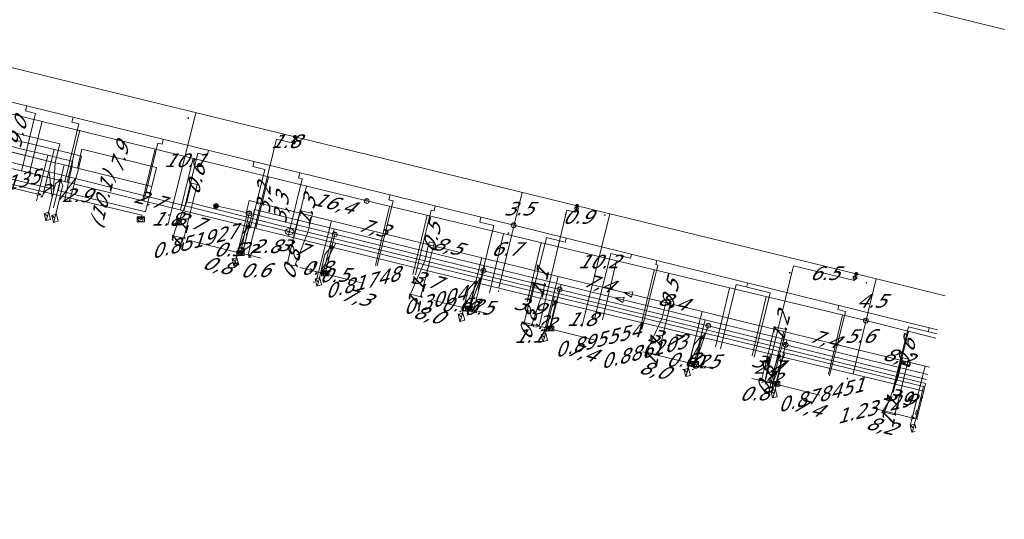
# Model space of a CAD drawing. Header units: metres. Extents: x 124576 to 133557, y 395865 to 402386.
# Tile 101 of 256: x 126270 to 126371, y 398647 to 398698. Entities that reach past the tile are written whole.
import ezdxf
from ezdxf.enums import TextEntityAlignment as Align

# ---------------------------------------------------------------- set-up
doc = ezdxf.new("R2010")
doc.units = ezdxf.units.M
doc.header["$MEASUREMENT"] = 0
for name, color, linetype, lineweight, true_color in [('LG_Datatransport_KPN_BV', 3, 'Continuous', 13, 0x00ff00), ('LG_Datatransport_Reggefiber_Operator_BV', 3, 'Continuous', 13, 0x00ff00), ('LG_Datatransport_Ziggo_BV', 3, 'Continuous', 13, 0x00ff00), ('LG_Laag_Spanning_Enexis_Netbeheer_BV', 7, 'Continuous', 13, 0x960000), ('LG_overig_ProRail', 7, 'Continuous', 13, 0xffffff), ('LG_Riool_Vrij_Verval_Gemeente_Tilburg_Ruimtelijke_Uitvoering', 7, 'Continuous', 13, 0xca00a0), ('LG_unet-4_Brabant_Water', 5, 'Continuous', 13, 0x0000ff), ('LG_warmte', 7, 'Continuous', 13, 0x008080), ('LG_warmte_Ennatuurlijk_BV', 7, 'Continuous', 13, 0x008080), ('MV_Datatransport_lijn', 3, 'Continuous', 0, 0x00ff00), ('MV_warmte_lijn', 7, 'Continuous', 0, 0x008080)]:
    doc.layers.add(name, color=color, linetype=linetype, lineweight=lineweight, true_color=true_color)
for name, color, linetype, lineweight in [('LG_Datatransport_P_KPN_BV', 7, 'Continuous', 0), ('LG_Laag_Spanning_P_Enexis_Netbeheer_BV', 7, 'Continuous', 0), ('LG_Riool_Vrij_Verval_P_Gemeente_Tilburg_Ruimtelijke_Uitvoering', 7, 'Continuous', 0), ('LG_unet-4_P_Brabant_Water', 7, 'Continuous', 0), ('MV_Datatransport', 7, 'Continuous', 0), ('MV_Laag_Spanning', 7, 'Continuous', 0), ('MV_Laag_Spanning_lijn', 7, 'Continuous', 0), ('MV_Laag_Spanning_pijl', 7, 'Continuous', 0), ('MV_unet-4', 7, 'Continuous', 0), ('MV_warmte', 7, 'Continuous', 0)]:
    doc.layers.add(name, color=color, linetype=linetype, lineweight=lineweight)
doc.styles.add('Klic_Annotatie', font='verdanai.ttf', dxfattribs={"oblique": 20, "height": 1.4})
doc.styles.add('Style-Arial', font='arial.ttf')

# ---------------------------------------------------------------- blocks, each defined once
blk = doc.blocks.new('Mof')
at = {"layer": 'LG_Laag_Spanning_P_Enexis_Netbeheer_BV'}
h = blk.add_hatch(color=256, dxfattribs=at)
edge = h.paths.add_edge_path()
edge.add_arc((0, 0), 2, 0, 360)
blk = doc.blocks.new('DeliveryPoint')
at = {"layer": 'LG_Laag_Spanning_P_Enexis_Netbeheer_BV', "flags": 128}
blk.add_lwpolyline([(-3.7, -2.5), (3.8, -2.5), (3.8, 2.5), (-3.7, 2.5), (-3.7, -2.5)], close=True, dxfattribs=at)
blk.add_lwpolyline([(-3.7, 2.5), (-3.7, 2.2), (0, 0), (3.8, 2.2)], dxfattribs=at)
blk = doc.blocks.new('Streetlight')
at = {"layer": 'LG_Laag_Spanning_P_Enexis_Netbeheer_BV'}
for p, q in [((-1.8, 1.8), (-1.1, 1.1)), ((0, 2.5), (0, 1.5)), ((1.8, 1.8), (1.1, 1.1)), ((-1.1, -1.1), (-1.8, -1.8)), ((0, -1.5), (0, -2.5)), ((1.1, -1.1), (1.8, -1.8))]:
    blk.add_line(p, q, dxfattribs=at)
at = {"layer": 'LG_Laag_Spanning_P_Enexis_Netbeheer_BV', "flags": 128}
for points in [[(-2.5, 0), (-1.5, 0)], [(1.5, 0), (2.5, 0)]]:
    blk.add_lwpolyline(points, dxfattribs=at)
at = {"layer": 'LG_Laag_Spanning_P_Enexis_Netbeheer_BV'}
blk.add_circle((0, 0), 1.5, dxfattribs=at)
blk = doc.blocks.new('m_pijl')
at = {"layer": 'MV_Laag_Spanning_pijl'}
blk.add_hatch(color=7, dxfattribs=at).paths.add_polyline_path([(-1, -0.3), (-1, 0), (-1, 0.3), (0, 0)])
at = {"layer": 'MV_Laag_Spanning_pijl', "flags": 128}
blk.add_lwpolyline([(-1, 0), (-1, 0.3), (0, 0), (-1, -0.3), (-1, 0)], close=True, dxfattribs=at)
blk = doc.blocks.new('FireHydrant')
at = {"layer": 'LG_unet-4_P_Brabant_Water'}
blk.add_ellipse((0, 0), major_axis=(4.45, 0), ratio=0.727642, dxfattribs=at)
at = {"layer": 'LG_unet-4_P_Brabant_Water', "style": 'Style-Arial'}
blk.add_text('BK', height=2.5, dxfattribs=at).set_placement((0, 0), align=Align.MIDDLE_CENTER)
blk = doc.blocks.new('Onbekend_2')
at = {"layer": 'LG_Riool_Vrij_Verval_P_Gemeente_Tilburg_Ruimtelijke_Uitvoering'}
blk.add_hatch(color=256, dxfattribs=at).paths.add_polyline_path([(-0.3, -1.1, -0.262633), (0.2, 0.2), (0.6, 0.5, 0.379827), (0.7, 1.3), (0.7, 1.3, 0.228508), (0, 1.5), (0, 1.5, 0.459053), (-0.8, 0.8), (-1.3, 0.9, -0.414214), (-0.1, 2, -0.243799), (1.1, 1.5, -0.379827), (0.9, 0.1), (0.5, -0.2, 0.262633), (0.2, -1.1), (-0.2, -1.1)])
blk.add_circle((0, 0), 2.5, dxfattribs=at)
at = {"layer": 'LG_Riool_Vrij_Verval_P_Gemeente_Tilburg_Ruimtelijke_Uitvoering', "extrusion": (0, 0, -1)}
blk.add_solid([(0.3, -2.1), (-0.2, -2.1), (0.3, -1.5), (-0.2, -1.5)], dxfattribs=at)
blk = doc.blocks.new('Onbekend_3')
at = {"layer": 'LG_Datatransport_P_KPN_BV'}
blk.add_hatch(color=256, dxfattribs=at).paths.add_polyline_path([(-0.3, -1.1, -0.262633), (0.2, 0.2), (0.6, 0.5, 0.379827), (0.7, 1.3), (0.7, 1.3, 0.228508), (0, 1.5), (0, 1.5, 0.459053), (-0.8, 0.8), (-1.3, 0.9, -0.414214), (-0.1, 2, -0.243799), (1.1, 1.5, -0.379827), (0.9, 0.1), (0.5, -0.2, 0.262633), (0.2, -1.1), (-0.2, -1.1)])
blk.add_circle((0, 0), 2.5, dxfattribs=at)
at = {"layer": 'LG_Datatransport_P_KPN_BV', "extrusion": (0, 0, -1)}
blk.add_solid([(0.3, -2.1), (-0.2, -2.1), (0.3, -1.5), (-0.2, -1.5)], dxfattribs=at)
blk = doc.blocks.new('PuntVanLevering_1')
at = {"layer": 'LG_Datatransport_P_KPN_BV', "flags": 128}
blk.add_lwpolyline([(-3.8, -2.5), (3.8, -2.5), (3.8, 2.5), (-3.8, 2.5), (-3.8, -2.5)], close=True, dxfattribs=at)
blk.add_lwpolyline([(-3.8, 2.5), (-3.8, 2.2), (0, 0), (3.8, 2.2)], dxfattribs=at)
blk = doc.blocks.new('Mof_2')
at = {"layer": 'LG_Datatransport_P_KPN_BV'}
h = blk.add_hatch(color=256, dxfattribs=at)
edge = h.paths.add_edge_path()
edge.add_arc((0, 0), 2, 0, 360)

msp = doc.modelspace()

# ---------------------------------------------------------------- linework, layer by layer
at = {"layer": 'LG_Datatransport_KPN_BV'}
for p, q in [((126293.25, 398678.11), (126289.84, 398678.87)), ((126292.38, 398674), (126293.25, 398678.11)), ((126302.09, 398675.94), (126293.25, 398678.11)), ((126301.11, 398671.91), (126302.09, 398675.94)), ((126317.44, 398672.19), (126302.09, 398675.94)), ((126315.97, 398668.28), (126317.44, 398672.19)), ((126325.31, 398670.26), (126317.44, 398672.19)), ((126324.32, 398666.23), (126325.31, 398670.26)), ((126340.66, 398666.51), (126325.31, 398670.26)), ((126339.28, 398662.57), (126340.66, 398666.51)), ((126348.64, 398664.54), (126340.66, 398666.51)), ((126347.65, 398660.51), (126348.64, 398664.54)), ((126363.2, 398660.97), (126348.64, 398664.54))]:
    msp.add_line(p, q, dxfattribs=at)
at = {"layer": 'LG_Datatransport_KPN_BV', "flags": 128}
msp.add_lwpolyline([(126264.31, 398682.15), (126282.19, 398677.93), (126282.07, 398677.48)], dxfattribs=at)
at = {"layer": 'LG_Datatransport_Reggefiber_Operator_BV'}
for p, q in [((126289.84, 398678.87), (126293.25, 398678.11)), ((126292.38, 398674), (126293.25, 398678.11)), ((126293.25, 398678.11), (126302.09, 398675.94)), ((126301.1, 398671.87), (126302.09, 398675.94)), ((126302.09, 398675.94), (126317.44, 398672.19)), ((126315.96, 398668.22), (126317.44, 398672.19)), ((126317.44, 398672.19), (126325.31, 398670.26)), ((126324.31, 398666.19), (126325.31, 398670.26)), ((126325.31, 398670.26), (126340.66, 398666.51)), ((126339.27, 398662.52), (126340.66, 398666.51)), ((126340.66, 398666.51), (126348.64, 398664.54)), ((126347.64, 398660.47), (126348.64, 398664.54)), ((126348.64, 398664.54), (126363.2, 398660.98))]:
    msp.add_line(p, q, dxfattribs=at)
at = {"layer": 'LG_Datatransport_Reggefiber_Operator_BV', "flags": 128}
msp.add_lwpolyline([(126282.07, 398677.48), (126282.19, 398677.93), (126264.31, 398682.15)], dxfattribs=at)
at = {"layer": 'LG_Datatransport_Ziggo_BV'}
for p, q in [((126264.09, 398685.57), (126273.23, 398683.33)), ((126273.07, 398680.59), (126273.23, 398683.33)), ((126273.23, 398683.33), (126274.18, 398683.1)), ((126273.54, 398680.47), (126274.18, 398683.1)), ((126274.18, 398683.1), (126275.53, 398682.77)), ((126299.32, 398676.16), (126296.58, 398676.83)), ((126299.32, 398676.16), (126297.97, 398672.68)), ((126311.39, 398673.2), (126299.32, 398676.16)), ((126309.93, 398669.75), (126311.39, 398673.2)), ((126323.63, 398670.21), (126311.39, 398673.2)), ((126322.41, 398666.49), (126323.63, 398670.21)), ((126335.87, 398667.21), (126323.63, 398670.21)), ((126348.2, 398664.19), (126335.87, 398667.21)), ((126346.93, 398660.7), (126348.2, 398664.19)), ((126360.25, 398661.25), (126348.2, 398664.19)), ((126358.84, 398657.58), (126360.25, 398661.25)), ((126363.11, 398660.55), (126360.25, 398661.25))]:
    msp.add_line(p, q, dxfattribs=at)
at = {"layer": 'LG_Datatransport_Ziggo_BV', "flags": 128}
for points in [[(126273.54, 398680.47), (126274.18, 398683.1), (126273.23, 398683.33), (126264.09, 398685.57), (126263.75, 398685.65), (126262.67, 398681.34), (126260.76, 398673.77), (126260.52, 398672.8), (126257.99, 398662.73), (126257.74, 398661.76), (126255.21, 398651.7), (126254.97, 398650.73), (126251.61, 398637.36), (126246.33, 398616.05), (126245.72, 398613.56), (126245.53, 398612.78), (126245.72, 398612.74)], [(126273.07, 398680.59), (126273.23, 398683.33), (126264.09, 398685.57), (126263.75, 398685.65), (126262.67, 398681.34), (126260.76, 398673.77), (126260.52, 398672.8), (126257.99, 398662.73), (126257.74, 398661.76), (126255.21, 398651.7), (126254.97, 398650.73), (126251.61, 398637.36), (126246.33, 398616.05), (126245.72, 398613.56), (126245.53, 398612.78), (126245.72, 398612.74)], [(126285.46, 398675.8), (126285.61, 398676.39), (126286.82, 398679.28), (126296.58, 398676.83)], [(126285.46, 398675.8), (126285.61, 398676.39), (126286.82, 398679.28), (126296.58, 398676.83), (126299.32, 398676.16), (126311.39, 398673.2), (126323.63, 398670.21), (126335.87, 398667.21), (126348.2, 398664.19), (126360.25, 398661.25), (126363.11, 398660.55)], [(126363.11, 398660.55), (126360.25, 398661.25), (126348.2, 398664.19), (126335.87, 398667.21), (126323.63, 398670.21), (126311.39, 398673.2), (126299.32, 398676.16), (126297.97, 398672.68)], [(126309.93, 398669.75), (126311.39, 398673.2), (126323.63, 398670.21), (126335.87, 398667.21), (126348.2, 398664.19), (126360.25, 398661.25), (126363.11, 398660.55)], [(126322.41, 398666.49), (126323.63, 398670.21), (126335.87, 398667.21), (126348.2, 398664.19), (126360.25, 398661.25), (126363.11, 398660.55)], [(126334.4, 398663.76), (126334.57, 398664.42), (126335.87, 398667.21)], [(126334.4, 398663.76), (126334.57, 398664.42), (126335.87, 398667.21), (126348.2, 398664.19), (126360.25, 398661.25), (126363.11, 398660.55)], [(126346.93, 398660.7), (126348.2, 398664.19), (126360.25, 398661.25), (126363.11, 398660.55)], [(126358.84, 398657.58), (126360.25, 398661.25), (126363.11, 398660.55)]]:
    msp.add_lwpolyline(points, dxfattribs=at)
at = {"layer": 'LG_Laag_Spanning_Enexis_Netbeheer_BV'}
for p, q in [((126297.99, 398685.99), (126297.86, 398685.46)), ((126327.11, 398678.89), (126327.06, 398678.6)), ((126355.94, 398671.85), (126355.8, 398671.47))]:
    msp.add_line(p, q, dxfattribs=at)
at = {"layer": 'LG_Laag_Spanning_Enexis_Netbeheer_BV', "flags": 128}
for points in [[(126365.12, 398669.61), (126355.94, 398671.85), (126327.11, 398678.89), (126297.99, 398685.99), (126268.83, 398693.11), (126259.96, 398695.28), (126254.18, 398696.69)], [(126365.12, 398669.61), (126355.94, 398671.85), (126327.11, 398678.89), (126297.99, 398685.99), (126268.83, 398693.11), (126259.96, 398695.28), (126254.18, 398696.69)], [(126362.93, 398659.77), (126347.99, 398663.38), (126339.98, 398665.32), (126324.92, 398668.96), (126324.12, 398669.15), (126316.67, 398670.98), (126316.09, 398671.12), (126301.78, 398674.63), (126296.41, 398675.94), (126293.25, 398676.72), (126273.76, 398681.5), (126265.55, 398683.52)], [(126362.93, 398659.77), (126347.99, 398663.38), (126339.98, 398665.32), (126324.92, 398668.96), (126324.12, 398669.15), (126316.67, 398670.98), (126316.09, 398671.12), (126301.78, 398674.63), (126296.41, 398675.94), (126293.25, 398676.72), (126273.76, 398681.5), (126265.55, 398683.52)], [(126273.76, 398681.5), (126273.27, 398681.2), (126272.43, 398677.78)], [(126273.76, 398681.5), (126274.04, 398681.01), (126273.21, 398677.59)], [(126293.25, 398676.72), (126293.12, 398676.66), (126292.55, 398675.96), (126291.85, 398673.1)], [(126301.78, 398674.63), (126301.65, 398674.57), (126301.08, 398673.87), (126300.41, 398671.02)], [(126316.67, 398670.98), (126316.46, 398670.91), (126315.88, 398670.25), (126315.18, 398667.38)], [(126324.92, 398668.96), (126324.5, 398668.46), (126323.74, 398665.3)], [(126339.98, 398665.32), (126339.75, 398665.22), (126339.17, 398664.54), (126338.48, 398661.68)], [(126347.99, 398663.38), (126348.04, 398663.27), (126348.15, 398662.33), (126347.45, 398659.49)], [(126362.8, 398659.19), (126362.53, 398658.8), (126361.84, 398655.95)]]:
    msp.add_lwpolyline(points, dxfattribs=at)
at = {"layer": 'LG_Laag_Spanning_P_Enexis_Netbeheer_BV', "flags": 128}
for points in [[(126362.09, 398655.97), (126361.99, 398656.37), (126361.5, 398656.25), (126361.68, 398655.52), (126362.01, 398655.6)], [(126361.68, 398655.52), (126361.72, 398655.53), (126361.84, 398655.95), (126361.54, 398656.26)]]:
    msp.add_lwpolyline(points, dxfattribs=at)
at = {"layer": 'LG_overig_ProRail', "flags": 128}
msp.add_lwpolyline([(126272.37, 398722.18), (126276.46, 398719.84), (126316.15, 398711.39), (126332.07, 398706.75), (126371.22, 398697.08)], dxfattribs=at)
at = {"layer": 'LG_Riool_Vrij_Verval_Gemeente_Tilburg_Ruimtelijke_Uitvoering'}
for p, q in [((126256.2, 398692.64), (126320.57, 398676.88)), ((126265.53, 398689.11), (126305.4, 398679.38)), ((126270.32, 398689.18), (126270.19, 398688.67)), ((126270.19, 398688.67), (126271.21, 398688.42)), ((126271.21, 398688.42), (126269.75, 398682.45)), ((126271.9, 398687.62), (126270.58, 398682.28)), ((126275.08, 398688.02), (126274.95, 398687.51)), ((126274.95, 398687.51), (126275.68, 398687.33)), ((126275.68, 398687.33), (126274.22, 398681.36)), ((126275.78, 398686.67), (126274.47, 398681.33)), ((126275.69, 398687.34), (126275.68, 398687.33)), ((126284.4, 398685.73), (126284.28, 398685.23)), ((126283.57, 398684.75), (126282.26, 398679.41)), ((126283.84, 398685.33), (126282.38, 398679.36)), ((126283.84, 398685.33), (126284.28, 398685.23)), ((126289.07, 398684.59), (126288.94, 398684.08)), ((126287.48, 398683.79), (126286.17, 398678.45)), ((126287.97, 398684.32), (126286.51, 398678.35)), ((126287.97, 398684.32), (126288.94, 398684.08)), ((126293.78, 398683.44), (126293.65, 398682.93)), ((126294.87, 398682.63), (126293.4, 398676.66)), ((126293.65, 398682.93), (126294.87, 398682.63)), ((126295.25, 398681.88), (126293.94, 398676.54)), ((126298.75, 398681.68), (126297.29, 398675.71)), ((126298.49, 398682.28), (126298.36, 398681.78)), ((126298.36, 398681.78), (126298.75, 398681.68)), ((126299.18, 398680.91), (126297.87, 398675.57)), ((126305.4, 398679.38), (126356.92, 398667.04)), ((126308.12, 398679.39), (126306.49, 398672.7)), ((126307.81, 398680), (126307.69, 398679.49)), ((126307.69, 398679.49), (126308.12, 398679.39)), ((126307.75, 398678.82), (126306.29, 398672.74)), ((126312.06, 398678.42), (126310.43, 398671.75)), ((126312.06, 398678.42), (126312.35, 398678.35)), ((126312.47, 398678.86), (126312.35, 398678.35)), ((126311.63, 398677.89), (126310.17, 398671.81)), ((126317.18, 398677.71), (126317.06, 398677.2)), ((126318.52, 398676.84), (126316.89, 398670.2)), ((126317.06, 398677.2), (126318.52, 398676.84)), ((126320.57, 398676.88), (126364.33, 398666.08)), ((126319.52, 398675.99), (126318.06, 398669.92)), ((126323.94, 398675.61), (126322.3, 398668.96)), ((126323.94, 398675.61), (126325.88, 398675.13)), ((126325.98, 398675.54), (126325.88, 398675.13)), ((126323.41, 398675.06), (126321.95, 398668.98)), ((126330.59, 398673.97), (126328.95, 398667.32)), ((126330.59, 398673.97), (126332.63, 398673.47)), ((126332.73, 398673.87), (126332.63, 398673.47)), ((126335.35, 398673.23), (126335.25, 398672.82)), ((126331.19, 398673.19), (126329.73, 398667.12)), ((126335.08, 398672.26), (126333.62, 398666.18)), ((126335.45, 398672.77), (126333.8, 398666.12)), ((126335.25, 398672.82), (126335.45, 398672.77)), ((126342.86, 398670.39), (126341.4, 398664.32)), ((126343.55, 398670.77), (126341.91, 398664.12)), ((126343.55, 398670.77), (126347.05, 398669.91)), ((126344.72, 398670.92), (126344.62, 398670.51)), ((126346.65, 398669.48), (126345.19, 398663.41)), ((126347.05, 398669.91), (126345.41, 398663.26)), ((126354.14, 398668.59), (126354.04, 398668.18)), ((126354.04, 398668.18), (126354.81, 398667.99)), ((126354.52, 398667.59), (126353.07, 398661.52)), ((126354.81, 398667.99), (126353.17, 398661.34)), ((126356.92, 398667.04), (126364.15, 398665.24)), ((126361.32, 398666.39), (126359.68, 398659.73)), ((126361.32, 398666.39), (126364.24, 398665.66)), ((126363.46, 398666.29), (126363.36, 398665.88)), ((126361.33, 398665.92), (126359.75, 398659.61))]:
    msp.add_line(p, q, dxfattribs=at)
at = {"layer": 'LG_unet-4_Brabant_Water'}
for p, q in [((126272.63, 398682.39), (126272.92, 398679.72)), ((126275.34, 398681.71), (126273.71, 398679.53)), ((126292.09, 398674.06), (126293.28, 398677.24)), ((126300.64, 398671.99), (126302.22, 398675.04)), ((126315.41, 398668.35), (126317.09, 398671.41)), ((126323.97, 398666.27), (126324.78, 398669.53)), ((126338.71, 398662.65), (126340.29, 398665.75)), ((126347.3, 398660.55), (126348.59, 398663.73)), ((126362.07, 398656.91), (126362.89, 398660.24))]:
    msp.add_line(p, q, dxfattribs=at)
at = {"layer": 'LG_unet-4_Brabant_Water', "flags": 128}
for points in [[(126252.88, 398641.11), (126253.23, 398642.57), (126255.12, 398650.47), (126255.67, 398652.79), (126256.55, 398656.47), (126257.62, 398661.28), (126258.09, 398663.44), (126258.09, 398663.45), (126258.33, 398664.52), (126258.33, 398664.55), (126260.19, 398671.49), (126260.96, 398674.69), (126263.07, 398683.4), (126263.59, 398684.2), (126264.35, 398684.45), (126272.63, 398682.39), (126275.34, 398681.71), (126293.28, 398677.24), (126297.42, 398676.21)], [(126297.42, 398676.21), (126302.22, 398675.04), (126317.09, 398671.41), (126324.78, 398669.53), (126331.19, 398667.97), (126340.29, 398665.75), (126348.59, 398663.73), (126362.89, 398660.24), (126363.03, 398660.21)]]:
    msp.add_lwpolyline(points, dxfattribs=at)
at = {"layer": 'LG_warmte', "flags": 128}
for points in [[(126331.05, 398669.39), (126331.97, 398669.47), (126331.83, 398668.9), (126331.05, 398669.39)], [(126331.95, 398669.94), (126332.87, 398670.02), (126332.73, 398669.45), (126331.95, 398669.94)]]:
    msp.add_lwpolyline(points, dxfattribs=at)
at = {"layer": 'LG_warmte_Ennatuurlijk_BV'}
for p, q in [((126273.14, 398684.7), (126271.97, 398679.96)), ((126272.47, 398684.09), (126271.48, 398680.08)), ((126271.19, 398680.15), (126271.77, 398680)), ((126271.31, 398679.4), (126271.48, 398680.08)), ((126301.75, 398677.33), (126300.41, 398672.05)), ((126302.05, 398676.49), (126300.9, 398671.92)), ((126291.8, 398674.14), (126292.38, 398674)), ((126291.92, 398673.39), (126292.09, 398674.07)), ((126317.29, 398673.53), (126315.95, 398668.23)), ((126317.59, 398672.68), (126316.43, 398668.11)), ((126300.12, 398672.12), (126300.7, 398671.97)), ((126300.24, 398671.37), (126300.41, 398672.05)), ((126325.16, 398671.6), (126323.82, 398666.31)), ((126325.46, 398670.76), (126324.3, 398666.19)), ((126315.66, 398668.3), (126316.24, 398668.16)), ((126315.78, 398667.55), (126315.95, 398668.23)), ((126340.02, 398667.97), (126338.68, 398662.67)), ((126340.32, 398667.12), (126339.16, 398662.54)), ((126323.53, 398666.39), (126324.11, 398666.24)), ((126323.65, 398665.63), (126323.82, 398666.31)), ((126348.47, 398665.9), (126347.13, 398660.6)), ((126348.78, 398665.05), (126347.62, 398660.48)), ((126338.39, 398662.74), (126338.97, 398662.59)), ((126338.51, 398661.99), (126338.68, 398662.67)), ((126363.04, 398662.33), (126361.7, 398657.01)), ((126346.84, 398660.67), (126347.42, 398660.52)), ((126346.96, 398659.92), (126347.13, 398660.6)), ((126363.09, 398660.49), (126362.18, 398656.89)), ((126361.41, 398657.09), (126361.99, 398656.94)), ((126361.52, 398656.33), (126361.7, 398657.01))]:
    msp.add_line(p, q, dxfattribs=at)
at = {"layer": 'LG_warmte_Ennatuurlijk_BV', "flags": 128}
for points in [[(126263.83, 398686.94), (126268.83, 398685.73), (126269.98, 398685.46), (126270.48, 398685.34), (126273.14, 398684.7), (126274.63, 398684.34), (126274.99, 398684.25), (126275.97, 398684.01), (126275.73, 398683.02)], [(126263.66, 398686.21), (126268.9, 398684.95), (126269.81, 398684.73), (126272.47, 398684.09), (126274.06, 398683.7), (126274.45, 398683.61), (126275.07, 398683.46), (126275, 398683.2)], [(126275, 398683.2), (126274.98, 398683.05), (126274.2, 398679.41)], [(126275.73, 398683.02), (126275.67, 398682.8), (126274.68, 398679.29)], [(126294.61, 398679.08), (126293.28, 398679.42), (126292.94, 398678.08)], [(126294.43, 398678.35), (126293.82, 398678.51), (126293.67, 398677.89)], [(126331.47, 398669.29), (126325.46, 398670.76), (126319.82, 398672.14), (126317.59, 398672.68), (126308.16, 398674.99), (126302.05, 398676.49), (126296.5, 398677.84), (126294.38, 398678.36)], [(126332.38, 398669.84), (126325.16, 398671.6), (126320.72, 398672.69), (126317.29, 398673.53), (126309.06, 398675.54), (126301.75, 398677.33), (126297.41, 398678.39), (126294.56, 398679.09)], [(126292.94, 398678.08), (126293.03, 398677.92), (126292.09, 398674.07)], [(126293.67, 398677.89), (126293.52, 398677.8), (126292.58, 398673.95)], [(126363.32, 398661.49), (126354.79, 398663.58), (126348.78, 398665.05), (126343.13, 398666.43), (126340.32, 398667.12), (126331.47, 398669.29)], [(126363.48, 398662.23), (126363.04, 398662.33), (126355.69, 398664.13), (126348.47, 398665.9), (126344.03, 398666.98), (126340.02, 398667.97), (126332.38, 398669.84)]]:
    msp.add_lwpolyline(points, dxfattribs=at)
at = {"layer": 'MV_Datatransport_lijn'}
for p, q in [((126264.96, 398687.41), (126273.71, 398685.27)), ((126273.71, 398685.27), (126273.23, 398683.33)), ((126276, 398684.71), (126275.53, 398682.77)), ((126283.68, 398682.83), (126276, 398684.71)), ((126263.84, 398682.84), (126273.07, 398680.59)), ((126283.2, 398680.89), (126275.53, 398682.77)), ((126283.2, 398680.89), (126283.68, 398682.83)), ((126282.56, 398678.27), (126273.54, 398680.47)), ((126282.56, 398678.27), (126283.2, 398680.89)), ((126287.3, 398681.22), (126286.82, 398679.28)), ((126287.89, 398681.08), (126287.3, 398681.22)), ((126287.41, 398679.13), (126287.89, 398681.08)), ((126287.41, 398679.13), (126286.53, 398675.54)), ((126298.06, 398676.47), (126298.53, 398678.41)), ((126298.53, 398678.41), (126299.8, 398678.1)), ((126299.8, 398678.1), (126299.32, 398676.16)), ((126297.2, 398672.87), (126298.06, 398676.47)), ((126286.53, 398675.54), (126285.46, 398675.8)), ((126311.86, 398675.15), (126311.39, 398673.2)), ((126312.35, 398675.03), (126311.86, 398675.15)), ((126311.88, 398673.09), (126312.35, 398675.03)), ((126297.2, 398672.87), (126297.97, 398672.68)), ((126311.88, 398673.09), (126311, 398669.49)), ((126321.63, 398666.68), (126322.56, 398670.47)), ((126322.68, 398670.96), (126323.74, 398670.7)), ((126311, 398669.49), (126309.93, 398669.75)), ((126336.34, 398669.16), (126335.87, 398667.21)), ((126336.83, 398669.04), (126336.34, 398669.16)), ((126336.35, 398667.09), (126336.83, 398669.04)), ((126321.63, 398666.68), (126322.41, 398666.49)), ((126336.35, 398667.09), (126335.47, 398663.5)), ((126347.03, 398664.46), (126347.51, 398666.4)), ((126347.51, 398666.4), (126348.67, 398666.12)), ((126348.67, 398666.12), (126348.2, 398664.19)), ((126346.16, 398660.89), (126347.04, 398664.48)), ((126335.47, 398663.5), (126334.4, 398663.76)), ((126360.72, 398663.19), (126360.25, 398661.25)), ((126361.31, 398663.05), (126360.72, 398663.19)), ((126360.83, 398661.1), (126361.31, 398663.05)), ((126360.83, 398661.1), (126359.9, 398657.32)), ((126346.16, 398660.89), (126346.93, 398660.7)), ((126359.9, 398657.32), (126358.84, 398657.58))]:
    msp.add_line(p, q, dxfattribs=at)
at = {"layer": 'MV_Datatransport_lijn', "flags": 128}
for points in [[(126322.68, 398670.96), (126322.68, 398670.96), (126322.56, 398670.47)], [(126323.74, 398670.7), (126323.74, 398670.7), (126323.63, 398670.21)]]:
    msp.add_lwpolyline(points, dxfattribs=at)
at = {"layer": 'MV_Laag_Spanning_lijn'}
for p, q in [((126296.08, 398685.76), (126293.16, 398673.81)), ((126297.83, 398685.33), (126297.99, 398685.99)), ((126273.06, 398678.66), (126273.76, 398681.5)), ((126326.07, 398678.42), (126323.19, 398666.47)), ((126326.95, 398678.21), (126327.11, 398678.89)), ((126292.58, 398673.95), (126293.25, 398676.72)), ((126301.12, 398671.88), (126301.78, 398674.63)), ((126349.45, 398672.7), (126346.52, 398660.75)), ((126355.76, 398671.16), (126355.94, 398671.85)), ((126316, 398668.22), (126316.67, 398670.98)), ((126324.26, 398666.21), (126324.92, 398668.96)), ((126339.3, 398662.51), (126339.98, 398665.32)), ((126347.3, 398660.56), (126347.99, 398663.38))]:
    msp.add_line(p, q, dxfattribs=at)
at = {"layer": 'MV_Laag_Spanning_pijl'}
for p, q in [((126285.3, 398678.67), (126287.76, 398688.49)), ((126297.83, 398685.33), (126296.08, 398685.76)), ((126273.06, 398678.66), (126273.76, 398681.5)), ((126321.45, 398680.27), (126320.63, 398676.92)), ((126284.85, 398676.89), (126285.3, 398678.67)), ((126326.07, 398678.42), (126326.95, 398678.21)), ((126328.05, 398668.2), (126330.48, 398678.06)), ((126293.16, 398673.81), (126293.84, 398676.57)), ((126320.63, 398676.92), (126319.04, 398670.4)), ((126292.58, 398673.95), (126292.09, 398674.07)), ((126293.16, 398673.81), (126292.58, 398673.95)), ((126355.76, 398671.16), (126349.45, 398672.7)), ((126299.86, 398672.18), (126300.64, 398671.99)), ((126300.64, 398671.99), (126301.12, 398671.88)), ((126356.88, 398666.82), (126357.98, 398671.35)), ((126316, 398668.22), (126315.42, 398668.36)), ((126316.48, 398668.1), (126316, 398668.22)), ((126327.61, 398666.41), (126328.05, 398668.2)), ((126323.19, 398666.46), (126324.26, 398666.21)), ((126356.88, 398666.82), (126355.61, 398661.54)), ((126346.52, 398660.91), (126347.09, 398663.6)), ((126339.3, 398662.51), (126338.71, 398662.66)), ((126339.78, 398662.4), (126339.3, 398662.51)), ((126346.52, 398660.75), (126347.3, 398660.56)), ((126362.29, 398656.87), (126362.07, 398656.92))]:
    msp.add_line(p, q, dxfattribs=at)
at = {"layer": 'MV_Laag_Spanning_pijl', "flags": 128}
msp.add_lwpolyline([(126362.08, 398655.95), (126362, 398656), (126362.1, 398656.01)], dxfattribs=at)
msp.add_lwpolyline([(126362.08, 398655.95), (126362, 398656), (126362.1, 398656.01)], dxfattribs=at)
at = {"layer": 'MV_warmte_lijn'}
for p, q in [((126271.72, 398680.02), (126263.69, 398681.98)), ((126271.72, 398680.02), (126271.34, 398679.93)), ((126271.72, 398680.02), (126271.43, 398680.27)), ((126292.33, 398674.01), (126287.52, 398675.19)), ((126292.33, 398674.01), (126292.04, 398674.26)), ((126292.33, 398674.01), (126291.95, 398673.92)), ((126293.16, 398673.81), (126293.54, 398673.9)), ((126293.16, 398673.81), (126293.46, 398673.56)), ((126293.16, 398673.81), (126294.51, 398673.48)), ((126299.86, 398672.18), (126298.51, 398672.52)), ((126299.86, 398672.18), (126299.56, 398672.43)), ((126299.96, 398672.6), (126300.07, 398673.03)), ((126300.76, 398672.41), (126300.86, 398672.83)), ((126299.86, 398672.18), (126299.48, 398672.1)), ((126300.65, 398671.98), (126301.03, 398672.07)), ((126300.65, 398671.98), (126300.95, 398671.73)), ((126300.65, 398671.98), (126304.85, 398670.94)), ((126316.19, 398668.17), (126312.33, 398669.1)), ((126316.19, 398668.17), (126315.81, 398668.08)), ((126316.19, 398668.17), (126315.89, 398668.42)), ((126316.48, 398668.1), (126316.86, 398668.18)), ((126316.48, 398668.1), (126316.78, 398667.85)), ((126316.48, 398668.1), (126317.84, 398667.77)), ((126323.19, 398666.47), (126321.84, 398666.8)), ((126323.19, 398666.47), (126322.81, 398666.38)), ((126323.19, 398666.47), (126322.9, 398666.72)), ((126324.06, 398666.25), (126324.44, 398666.34)), ((126324.06, 398666.25), (126324.36, 398666)), ((126324.06, 398666.25), (126329.16, 398665)), ((126338.92, 398662.61), (126333.9, 398663.83)), ((126338.92, 398662.61), (126338.54, 398662.52)), ((126338.92, 398662.61), (126338.63, 398662.86)), ((126339.78, 398662.4), (126340.16, 398662.48)), ((126339.78, 398662.4), (126340.08, 398662.14)), ((126339.78, 398662.4), (126341.14, 398662.06)), ((126346.52, 398660.75), (126345.17, 398661.08)), ((126346.52, 398660.75), (126346.14, 398660.66)), ((126346.52, 398660.75), (126346.22, 398661)), ((126347.37, 398660.54), (126347.75, 398660.62)), ((126347.37, 398660.54), (126347.67, 398660.28)), ((126347.37, 398660.54), (126352.18, 398659.35)), ((126361.94, 398656.95), (126357.67, 398658)), ((126361.94, 398656.95), (126361.56, 398656.87)), ((126361.94, 398656.95), (126361.64, 398657.2)), ((126362.04, 398657.37), (126362.15, 398657.8))]:
    msp.add_line(p, q, dxfattribs=at)

# ---------------------------------------------------------------- block references
at = {"layer": 'LG_Datatransport_P_KPN_BV', "xscale": 0.1, "yscale": 0.1, "zscale": 0.1}
for name, p in [('Onbekend_3', (126289.84, 398678.87)), ('Mof_2', (126289.84, 398678.87)), ('Onbekend_3', (126293.25, 398678.11)), ('Onbekend_3', (126293.26, 398678.11)), ('PuntVanLevering_1', (126282.07, 398677.48)), ('Onbekend_3', (126282.07, 398677.48)), ('Onbekend_3', (126302.09, 398675.94)), ('Onbekend_3', (126302.09, 398675.94)), ('PuntVanLevering_1', (126292.38, 398674)), ('Onbekend_3', (126292.38, 398674)), ('Onbekend_3', (126317.44, 398672.19)), ('Onbekend_3', (126317.44, 398672.19)), ('PuntVanLevering_1', (126301.11, 398671.91)), ('Onbekend_3', (126301.11, 398671.91)), ('Onbekend_3', (126325.31, 398670.26)), ('Onbekend_3', (126325.31, 398670.26)), ('PuntVanLevering_1', (126315.97, 398668.28)), ('Onbekend_3', (126315.97, 398668.28)), ('PuntVanLevering_1', (126324.32, 398666.23)), ('Onbekend_3', (126324.32, 398666.23)), ('Onbekend_3', (126340.66, 398666.51)), ('Onbekend_3', (126340.66, 398666.51)), ('Onbekend_3', (126348.64, 398664.54)), ('Onbekend_3', (126348.64, 398664.54)), ('PuntVanLevering_1', (126339.28, 398662.57)), ('Onbekend_3', (126339.28, 398662.57)), ('PuntVanLevering_1', (126347.65, 398660.51)), ('Onbekend_3', (126347.65, 398660.51))]:
    msp.add_blockref(name, p, dxfattribs=at)
at = {"layer": 'LG_Laag_Spanning_P_Enexis_Netbeheer_BV'}
for name, p, xscale, yscale, zscale, rotation in [('Streetlight', (126297.86, 398685.46), 0.1, 0.1, 0.1, 104), ('Mof', (126273.76, 398681.5), 0.1, 0.1, 0.1, 14), ('Streetlight', (126327.06, 398678.6), 0.1, 0.1, 0.1, 99.00000000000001), ('DeliveryPoint', (126272.43, 398677.78), 0.1, 0.1, 0.1, 104), ('DeliveryPoint', (126273.21, 398677.59), 0.1, 0.1, 0.1, 104), ('DeliveryPoint', (126291.85, 398673.1), 0.1, 0.1, 0.1, 104), ('DeliveryPoint', (126300.41, 398671.02), 0.09999999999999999, 0.09999999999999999, 0.09999999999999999, 103), ('Streetlight', (126355.8, 398671.47), 0.1, 0.1, 0.1, 110), ('DeliveryPoint', (126315.18, 398667.38), 0.1, 0.1, 0.1, 104), ('DeliveryPoint', (126323.74, 398665.3), 0.1, 0.1, 0.1, 104), ('DeliveryPoint', (126338.48, 398661.68), 0.1, 0.1, 0.1, 104), ('DeliveryPoint', (126347.45, 398659.49), 0.1, 0.1, 0.1, 104)]:
    msp.add_blockref(name, p, dxfattribs=dict(at, xscale=xscale, yscale=yscale, zscale=zscale, rotation=rotation))
at = {"layer": 'LG_Laag_Spanning_P_Enexis_Netbeheer_BV', "xscale": 0.1, "yscale": 0.1, "zscale": 0.1}
for p in [(126297.99, 398685.99), (126327.11, 398678.89), (126293.25, 398676.72), (126301.78, 398674.63), (126355.94, 398671.85), (126316.67, 398670.98), (126324.92, 398668.96), (126339.98, 398665.32), (126347.99, 398663.38)]:
    msp.add_blockref('Mof', p, dxfattribs=at)
at = {"layer": 'LG_Riool_Vrij_Verval_P_Gemeente_Tilburg_Ruimtelijke_Uitvoering', "xscale": 0.1, "yscale": 0.1, "zscale": 0.1}
for p in [(126305.4, 398679.38), (126320.57, 398676.88), (126356.92, 398667.04)]:
    msp.add_blockref('Onbekend_2', p, dxfattribs=at)
at = {"layer": 'LG_unet-4_P_Brabant_Water', "xscale": 0.1, "yscale": 0.1, "zscale": 0.1}
msp.add_blockref('FireHydrant', (126297.42, 398676.21), dxfattribs=at)
at = {"layer": 'MV_Laag_Spanning_pijl'}
for p, xscale, yscale, zscale, rotation in [((126287, 398688), 0.1, 0.1, 0.1, 75.00000000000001), ((126296, 398685), 0.1, 0.1, 0.1, 166), ((126273, 398681), 0.1, 0.1, 0.1, 76), ((126285, 398678), 0.1, 0.1, 0.1, 75.00000000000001), ((126326, 398678), 0.1, 0.1, 0.1, 347), ((126330, 398678), 0.1, 0.1, 0.1, 76), ((126293, 398676), 0.1, 0.1, 0.1, 76), ((126320, 398676), 0.09999999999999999, 0.09999999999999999, 0.09999999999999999, 257), ((126292, 398674), 0.1, 0.1, 0.1, 166), ((126292, 398673), 0.1, 0.1, 0.1, 166), ((126349, 398672), 0.1, 0.1, 0.1, 166), ((126300, 398671), 0.1, 0.1, 0.1, 347), ((126301, 398671), 0.1, 0.1, 0.1, 347), ((126357, 398671), 0.1, 0.1, 0.1, 76), ((126319, 398670), 0.09999999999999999, 0.09999999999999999, 0.09999999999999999, 257), ((126315, 398668), 0.1, 0.1, 0.1, 166), ((126315, 398668), 0.1, 0.1, 0.1, 166), ((126328, 398668), 0.1, 0.1, 0.1, 76), ((126324, 398666), 0.1, 0.1, 0.1, 347), ((126338, 398662), 0.1, 0.1, 0.1, 166), ((126339, 398662), 0.1, 0.1, 0.1, 166), ((126347, 398663), 0.1, 0.1, 0.1, 77.00000000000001), ((126355, 398661), 0.09999999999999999, 0.09999999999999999, 0.09999999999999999, 257), ((126347, 398660), 0.1, 0.1, 0.1, 347)]:
    msp.add_blockref('m_pijl', p, dxfattribs=dict(at, xscale=xscale, yscale=yscale, zscale=zscale, rotation=rotation))

# ---------------------------------------------------------------- texts
at = {"layer": 'MV_Datatransport', "style": 'Klic_Annotatie', "oblique": 20}
for s, rotation, p in [('9.0', 76, (126269.33, 398686.34)), ('7.9', 76, (126279.84, 398683.77)), ('0.6', 76, (126287.74, 398681.55)), ('(10.1)', 76, (126278.05, 398679.37)), ('2.7', 346, (126282.88, 398679.58)), ('1.3', 76, (126299.16, 398678.26)), ('16,4', 346.2, (126301.96, 398679.17)), ('3.7', 346, (126286.97, 398677.34)), ('7,3', 346.3, (126306.02, 398676.64)), ('1.1', 76, (126286, 398675.67)), ('0.5', 76, (126312.08, 398675.56)), ('3.7', 346, (126297.63, 398674.67)), ('8,5', 346.3, (126313.69, 398674.75)), ('0,8', 346.2, (126289.94, 398672.77)), ('0.8', 76, (126297.59, 398672.78)), ('3.7', 346, (126311.44, 398671.29)), ('1.1', 76, (126323.21, 398670.83)), ('7,4', 346.3, (126329.28, 398670.92)), ('7,3', 346.3, (126304.27, 398669.49)), ('1.1', 76, (126310.46, 398669.62)), ('0.5', 76, (126336.66, 398669.68)), ('3.9', 346, (126322.1, 398668.58)), ('8,4', 346.3, (126336.96, 398669.05)), ('8,0', 346.3, (126311.71, 398667.68)), ('0.8', 76, (126322.02, 398666.59)), ('1.2', 76, (126348.09, 398666.26)), ('3.7', 346, (126335.91, 398665.3)), ('7,4', 346.3, (126352.6, 398665.19)), ('7,4', 346.3, (126327.54, 398663.8)), ('1.1', 76, (126334.94, 398663.63)), ('8,2', 346.3, (126360.18, 398663.34)), ('0.6', 76, (126361.06, 398663.53)), ('3.7', 346, (126346.6, 398662.68)), ('8,0', 346.3, (126335.02, 398661.97)), ('0.8', 76, (126346.55, 398660.79)), ('3.9', 346, (126360.37, 398659.21)), ('7,4', 346.3, (126350.87, 398658.09)), ('1.1', 76, (126359.37, 398657.45)), ('8,2', 346.3, (126358.44, 398656.22))]:
    msp.add_text(s, height=1.4, rotation=rotation, dxfattribs=at).set_placement(p, align=Align.MIDDLE_CENTER)
at = {"layer": 'MV_Laag_Spanning', "style": 'Klic_Annotatie', "oblique": 20}
for s, p in [('1.8', (126296.95, 398685.54)), ('10.1', (126286.53, 398683.58)), ('2.9', (126275.38, 398679.96)), ('3.5', (126321.04, 398678.59)), ('0.9', (126327.09, 398677.73)), ('1.8', (126284.64, 398677.53)), ('2.8', (126294.9, 398674.71)), ('6.7', (126319.71, 398674.43)), ('10.2', (126329.26, 398673.13)), ('6.5', (126352.61, 398671.93)), ('4.5', (126357.43, 398669.08)), ('1.8', (126327.51, 398667.18)), ('5.6', (126356.24, 398665.45)), ('2.7', (126346.8, 398662.25))]:
    msp.add_text(s, height=1.4, dxfattribs=at).set_placement(p, align=Align.MIDDLE_CENTER)
for s, p in [('0.5', (126291.06, 398674.37)), ('0.8', (126300.09, 398672.48)), ('0.6', (126293.82, 398672.22)), ('0.5', (126301.99, 398671.73)), ('0.6', (126314.48, 398668.7)), ('0.5', (126316.89, 398668.34)), ('1.1', (126322.08, 398665.45)), ('0.6', (126337.75, 398663)), ('0.5', (126340.22, 398662.81)), ('0.8', (126345.34, 398659.5))]:
    msp.add_text(s, height=1.4, rotation=1, dxfattribs=at).set_placement(p, align=Align.MIDDLE_CENTER)
at = {"layer": 'MV_unet-4', "style": 'Klic_Annotatie', "oblique": 20}
for s, rotation, p in [('3,2', 88.7, (126294.76, 398679.57)), ('3,3', 84, (126296.54, 398678.53))]:
    msp.add_text(s, height=1.4, rotation=rotation, dxfattribs=at).set_placement(p, align=Align.MIDDLE_CENTER)
at = {"layer": 'MV_warmte', "style": 'Klic_Annotatie', "oblique": 20}
for s, p in [('8.27135', (126267.71, 398681)), ('0.851927', (126287.52, 398675.19)), ('0.81748', (126304.85, 398670.94)), ('0.3004', (126312.33, 398669.1)), ('0.895554', (126329.16, 398665)), ('0.886203', (126333.9, 398663.83)), ('0.878451', (126352.18, 398659.35)), ('1.23729', (126357.67, 398658))]:
    msp.add_text(s, height=1.4, rotation=14, dxfattribs=at).set_placement(p, align=Align.MIDDLE_CENTER)
for p in [(126271.83, 398680.44), (126292.44, 398674.43), (126293.26, 398674.23), (126316.29, 398668.59), (126316.59, 398668.52), (126323.3, 398666.89), (126324.17, 398666.67), (126339.03, 398663.03), (126339.89, 398662.82), (126346.62, 398661.17), (126347.48, 398660.96)]:
    msp.add_text('?', height=1.4, dxfattribs=at).set_placement(p, align=Align.MIDDLE_CENTER)

doc.saveas('drawing.dxf')
